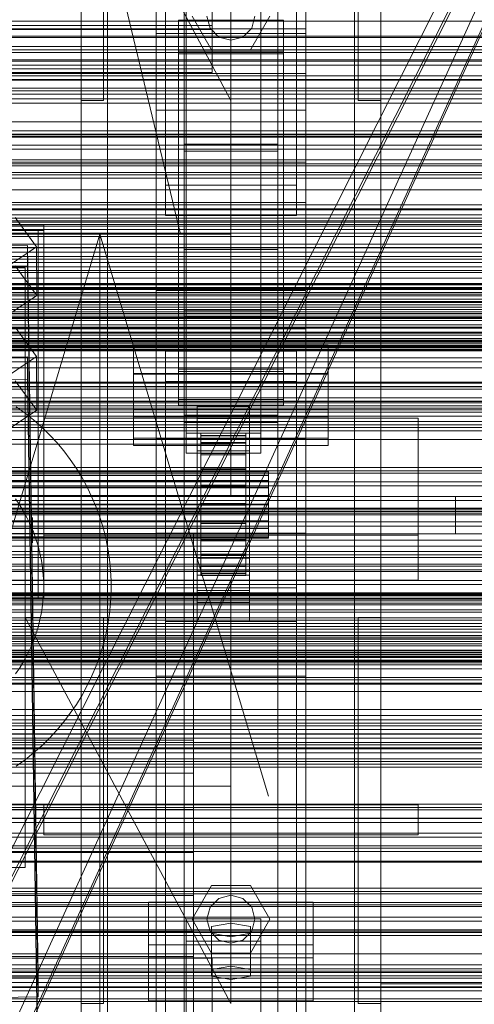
# Model space of a CAD drawing. Header units: millimetres. Extents: x -3490 to 61924, y -72580 to 6847.
# Tile 166 of 256: x 374 to 495, y -34886 to -34623. Entities that reach past the tile are written whole.
import ezdxf

# ---------------------------------------------------------------- set-up
doc = ezdxf.new("R2010")
doc.units = ezdxf.units.MM
for name, color, linetype, lineweight in [('COTAS_O', 1, 'Continuous', 0), ('COTAS_P', 1, 'Continuous', 0), ('frontal_briquetadora', 7, 'Continuous', 0), ('frontal_C01', 7, 'Continuous', 0), ('frontal_C02', 7, 'Continuous', 0), ('frontal_C03', 7, 'Continuous', 0), ('frontal_C05', 7, 'Continuous', 0), ('frontal_mezcladora', 7, 'Continuous', 0), ('frontal_secador', 7, 'Continuous', 0), ('frontal_tolva-C01', 7, 'Continuous', 0)]:
    doc.layers.add(name, color=color, linetype=linetype, lineweight=lineweight)
doc.dimstyles.new('R19_100', dxfattribs={"dimtxt": 250, "dimasz": 150, "dimexe": 150, "dimexo": 80, "dimgap": 100, "dimtad": 1, "dimtih": 1, "dimtoh": 1, "dimdsep": 46, "dimcen": 0.09, "dimadec": 0, "dimazin": 0, "dimtfac": 1, "dimtdec": 4, "dimtofl": 0, "dimtmove": 0, "dimatfit": 3, "dimfxl": 1, "dimtolj": 1, "dimtzin": 0, "dimarcsym": 0})

# ---------------------------------------------------------------- blocks, each defined once
blk = doc.blocks.new('DIM_R29_52')
at = {"layer": 'COTAS_P'}
for p, q in [((-1750, -34600), (-1600, -34555)), ((2600, -34600), (2450, -34555)), ((-1750, -35500), (-1750, -34600)), ((-1750, -34600), (2600, -34600)), ((-1750, -34600), (-1600, -34645)), ((2600, -34600), (2450, -34645)), ((2600, -35500), (2600, -34600))]:
    blk.add_line(p, q, dxfattribs=at)
blk.add_text('4350 P', height=250, dxfattribs=at).set_placement((425, -34500))
blk = doc.blocks.new('DIM_R29_58')
at = {"layer": 'COTAS_P'}
for p, q in [((-150, -32300), (550, -32300)), ((550, -32300), (505, -32450)), ((550, -34900), (550, -32300)), ((550, -32300), (595, -32450)), ((550, -34900), (505, -34750)), ((550, -34900), (595, -34750)), ((-150, -34900), (550, -34900))]:
    blk.add_line(p, q, dxfattribs=at)
blk.add_text('2600 P', height=250, rotation=90, dxfattribs=at).set_placement((450, -33600))
blk = doc.blocks.new('DIM_R29_61')
at = {"layer": 'COTAS_O'}
for p, q in [((-650, -34200), (-500, -34155)), ((650, -34200), (500, -34155)), ((-650, -34900), (-650, -34200)), ((-650, -34200), (650, -34200)), ((-650, -34200), (-500, -34245)), ((650, -34200), (500, -34245)), ((650, -34900), (650, -34200))]:
    blk.add_line(p, q, dxfattribs=at)
blk.add_text('1300 O', height=250, dxfattribs=at).set_placement((0, -34100))
blk = doc.blocks.new('DIM_R29_66')
at = {"layer": 'COTAS_P'}
for p, q in [((-305, -34680), (395, -34680)), ((395, -34680), (350, -34830)), ((395, -36000), (395, -34680)), ((395, -34680), (440, -34830)), ((395, -36000), (350, -35850)), ((395, -36000), (440, -35850)), ((-305, -36000), (395, -36000))]:
    blk.add_line(p, q, dxfattribs=at)
blk.add_text('1320 P', height=250, rotation=90, dxfattribs=at).set_placement((295, -35340))

msp = doc.modelspace()

# ---------------------------------------------------------------- linework, layer by layer
at = {"layer": 'frontal_briquetadora'}
for p, q in [((210, -33820), (416.55, -34680)), ((430, -34680), (430, -33820)), ((430, -34680), (430, -34260)), ((430, -34680), (430, -34305)), ((430, -34471), (430, -34680)), ((430, -34496), (430, -34680)), ((210, -34680), (416.55, -34680)), ((210, -34680), (430, -34680)), ((320, -34680), (430, -34680)), ((416.55, -34680), (430, -34680)), ((430, -34736), (430, -34680)), ((210, -34736), (430, -34736)), ((320, -34736), (430, -34736)), ((430, -34750), (430, -34736)), ((430, -34750), (490, -34750)), ((490, -34760), (490, -34750)), ((-490, -34760), (490, -34760)), ((320, -34760), (490, -34760)), ((410, -34760), (420, -34760)), ((410, -34940), (410, -34760)), ((420, -34940), (420, -34760))]:
    msp.add_line(p, q, dxfattribs=at)
at = {"layer": 'frontal_C01'}
for p, q in [((417.5, -34657.873), (417.5, -34055.074)), ((442.5, -34055.074), (442.5, -34657.873)), ((417.5, -34684.054), (417.5, -34081.254)), ((442.5, -34684.054), (442.5, -34081.254)), ((410, -34646.889), (410, -34323.351)), ((450, -34323.351), (450, -34646.889)), ((410, -34695.038), (410, -34371.499)), ((450, -34695.038), (450, -34371.499)), ((410, -34695.982), (410, -34372.443)), ((450, -34372.443), (450, -34695.982)), ((412.5, -34666.919), (412.5, -34387.659)), ((447.5, -34387.659), (447.5, -34666.919)), ((412.5, -34675.008), (412.5, -34395.747)), ((447.5, -34675.008), (447.5, -34395.747)), ((410, -34734.501), (410, -34410.962)), ((450, -34734.501), (450, -34410.962)), ((430, -34644.343), (375, -34541.343)), ((390, -34644.343), (390, -34541.343)), ((396, -34644.343), (396, -34541.343)), ((430, -34541.343), (430, -34644.343)), ((464, -34644.343), (464, -34541.343)), ((470, -34644.343), (470, -34541.343)), ((418, -34733.054), (418, -34587.753)), ((438, -34587.753), (438, -34733.054)), ((418, -34593.145), (418, -34738.446)), ((438, -34738.446), (438, -34593.145)), ((390, -35975), (390, -34599.343)), ((397, -35975), (397, -34599.343)), ((463, -35975), (463, -34599.343)), ((470, -35975), (470, -34599.343)), ((425, -34610.606), (425, -34624.302)), ((416, -34631.128), (416, -34623.04)), ((416, -34623.04), (444, -34623.04)), ((416, -34716.011), (416, -34623.04)), ((424.8, -34630.85), (419.6, -34621.843)), ((424.457, -34625.043), (423.6, -34621.843)), ((425, -34635.858), (425, -34622.162)), ((440.4, -34621.843), (435.2, -34630.85)), ((436.4, -34621.843), (435.543, -34625.043)), ((444, -34623.04), (444, -34631.128)), ((444, -34623.04), (444, -34716.011)), ((425, -34624.302), (-425, -34624.302)), ((426.8, -34627.386), (424.457, -34625.043)), ((425, -34635.858), (425, -34624.302)), ((435.543, -34625.043), (433.2, -34627.386)), ((430, -34628.243), (426.8, -34627.386)), ((433.2, -34627.386), (430, -34628.243)), ((444, -34631.128), (416, -34631.128)), ((416, -34631.128), (416, -34724.099)), ((435.2, -34630.85), (424.8, -34630.85)), ((444, -34724.099), (444, -34631.128)), ((-425, -34635.858), (425, -34635.858)), ((396, -34644.343), (390, -34644.343)), ((470, -34644.343), (464, -34644.343)), ((450, -34646.889), (410, -34646.889)), ((410, -34646.889), (410, -34695.038)), ((410, -34970.428), (410, -34646.889)), ((450, -34695.038), (450, -34646.889)), ((450, -34646.889), (450, -34970.428)), ((442.5, -34655.973), (417.5, -34655.973)), ((417.5, -34655.973), (417.5, -34685.954)), ((417.5, -34700.251), (417.5, -34655.973)), ((417.5, -34684.054), (417.5, -34657.873)), ((417.5, -34657.873), (442.5, -34657.873)), ((442.5, -34685.954), (442.5, -34655.973)), ((442.5, -34655.973), (442.5, -34700.251)), ((442.5, -34657.873), (442.5, -34684.054)), ((-450, -34660.756), (450, -34660.756)), ((450, -34660.756), (450, -34671.541)), ((450, -34660.756), (450, -34694.46)), ((447.5, -34666.919), (412.5, -34666.919)), ((412.5, -34666.919), (412.5, -34675.008)), ((447.5, -34675.008), (447.5, -34666.919)), ((450, -34671.541), (-450, -34671.541)), ((450, -34705.245), (450, -34671.541)), ((372.35, -34675.518), (378.086, -34683.404)), ((412.5, -34675.008), (447.5, -34675.008)), ((357.646, -34683.283), (375.644, -34683.038)), ((378.086, -34683.404), (366.618, -34691.141)), ((375.644, -34683.038), (375.644, -34688.43)), ((375.644, -34683.038), (378.512, -34878.148)), ((378.143, -34696.346), (378.086, -34683.404)), ((442.5, -34684.054), (417.5, -34684.054)), ((417.5, -34685.954), (442.5, -34685.954)), ((417.5, -34730.232), (417.5, -34685.954)), ((442.5, -34730.232), (442.5, -34685.954)), ((375.644, -34688.43), (357.646, -34688.676)), ((378.143, -34696.346), (372.408, -34688.459)), ((378.512, -34883.541), (375.644, -34688.43)), ((450, -34694.46), (-450, -34694.46)), ((450, -34705.245), (450, -34694.46)), ((366.675, -34704.082), (378.143, -34696.346)), ((410, -34695.038), (450, -34695.038)), ((410, -35018.576), (410, -34695.038)), ((450, -34695.982), (410, -34695.982)), ((410, -34695.982), (410, -34734.501)), ((410, -35019.521), (410, -34695.982)), ((450, -35018.576), (450, -34695.038)), ((450, -34734.501), (450, -34695.982)), ((450, -34695.982), (450, -35019.521)), ((417.5, -34730.232), (417.5, -34700.251)), ((417.5, -34700.251), (442.5, -34700.251)), ((442.5, -34702.151), (417.5, -34702.151)), ((417.5, -34702.151), (417.5, -34728.332)), ((417.5, -35304.951), (417.5, -34702.151)), ((442.5, -34700.251), (442.5, -34730.232)), ((442.5, -34728.332), (442.5, -34702.151)), ((442.5, -34702.151), (442.5, -35304.951)), ((-450, -34705.245), (450, -34705.245)), ((404, -34726.757), (404, -34709.501)), ((404, -34709.501), (456, -34709.501)), ((404, -34717.205), (404, -34709.501)), ((456, -34709.501), (456, -34726.757)), ((456, -34709.501), (456, -34717.205)), ((412.5, -34719.286), (412.5, -34711.197)), ((412.5, -34711.197), (447.5, -34711.197)), ((412.5, -34990.458), (412.5, -34711.197)), ((447.5, -34711.197), (447.5, -34719.286)), ((447.5, -34711.197), (447.5, -34990.458)), ((456, -34717.205), (404, -34717.205)), ((404, -34717.205), (404, -34734.46)), ((444, -34716.011), (416, -34716.011)), ((416, -34716.011), (416, -34724.099)), ((444, -34724.099), (444, -34716.011)), ((456, -34734.46), (456, -34717.205)), ((447.5, -34719.286), (412.5, -34719.286)), ((412.5, -34998.546), (412.5, -34719.286)), ((447.5, -34998.546), (447.5, -34719.286)), ((416, -34724.099), (444, -34724.099)), ((421, -34729.202), (421, -34725.966)), ((421, -34725.966), (435, -34725.966)), ((421, -34766.411), (421, -34725.966)), ((435, -34725.966), (435, -34729.202)), ((435, -34725.966), (435, -34766.411)), ((456, -34726.757), (404, -34726.757)), ((404, -34726.757), (404, -34734.46)), ((417.5, -34728.332), (442.5, -34728.332)), ((417.5, -35331.131), (417.5, -34728.332)), ((442.5, -35331.131), (442.5, -34728.332)), ((456, -34734.46), (456, -34726.757)), ((442.5, -34730.232), (417.5, -34730.232)), ((435, -34729.202), (421, -34729.202)), ((421, -34729.202), (421, -34769.646)), ((435, -34769.646), (435, -34729.202)), ((438, -34733.054), (418, -34733.054)), ((418, -34733.054), (418, -34738.446)), ((422, -34743.121), (422, -34733.121)), ((422, -34733.121), (422, -34733.714)), ((422, -34733.121), (434, -34733.121)), ((422, -34733.824), (422, -34733.121)), ((422, -34743.401), (422, -34733.714)), ((422, -34733.714), (422, -34735.56)), ((422, -34733.714), (434, -34733.714)), ((422, -34743.453), (422, -34733.824)), ((422, -34733.824), (434, -34733.824)), ((422, -34735.773), (422, -34733.824)), ((434, -34733.714), (434, -34733.121)), ((434, -34733.121), (434, -34743.121)), ((434, -34733.121), (434, -34733.824)), ((434, -34735.56), (434, -34733.714)), ((434, -34733.714), (434, -34743.401)), ((434, -34733.824), (434, -34743.453)), ((434, -34733.824), (434, -34735.773)), ((438, -34738.446), (438, -34733.054)), ((404, -34734.46), (456, -34734.46)), ((410, -34734.501), (450, -34734.501)), ((410, -35058.04), (410, -34734.501)), ((421, -34737.829), (421, -34734.594)), ((421, -34734.594), (435, -34734.594)), ((421, -34775.039), (421, -34734.594)), ((422, -34744.276), (422, -34735.56)), ((422, -34735.56), (422, -34738.536)), ((422, -34735.56), (434, -34735.56)), ((422, -34744.377), (422, -34735.773)), ((422, -34735.773), (434, -34735.773)), ((422, -34738.836), (422, -34735.773)), ((434, -34738.536), (434, -34735.56)), ((434, -34735.56), (434, -34744.276)), ((434, -34735.773), (434, -34744.377)), ((434, -34735.773), (434, -34738.836)), ((435, -34734.594), (435, -34737.829)), ((435, -34734.594), (435, -34775.039)), ((450, -35058.04), (450, -34734.501)), ((418, -34738.446), (438, -34738.446)), ((435, -34737.829), (421, -34737.829)), ((421, -34737.829), (421, -34778.274)), ((422, -34745.685), (422, -34738.536)), ((422, -34738.536), (422, -34742.437)), ((422, -34738.536), (434, -34738.536)), ((422, -34745.828), (422, -34738.836)), ((422, -34738.836), (434, -34738.836)), ((422, -34742.805), (422, -34738.836)), ((434, -34742.437), (434, -34738.536)), ((434, -34738.536), (434, -34745.685)), ((434, -34738.836), (434, -34745.828)), ((434, -34738.836), (434, -34742.805)), ((435, -34778.274), (435, -34737.829)), ((-440, -34743.121), (440, -34743.121)), ((-440, -34743.401), (440, -34743.401)), ((-440, -34743.453), (440, -34743.453)), ((-440, -34744.276), (440, -34744.276)), ((-440, -34744.377), (440, -34744.377)), ((422, -34747.533), (422, -34742.437)), ((422, -34742.437), (422, -34746.997)), ((422, -34742.437), (434, -34742.437)), ((422, -34747.708), (422, -34742.805)), ((422, -34742.805), (434, -34742.805)), ((422, -34747.408), (422, -34742.805)), ((422, -34743.401), (422, -34743.121)), ((434, -34743.121), (422, -34743.121)), ((422, -34743.121), (422, -34743.453)), ((422, -34744.276), (422, -34743.401)), ((434, -34743.401), (422, -34743.401)), ((434, -34743.453), (422, -34743.453)), ((422, -34743.453), (422, -34744.377)), ((422, -34745.685), (422, -34744.276)), ((434, -34744.276), (422, -34744.276)), ((434, -34744.377), (422, -34744.377)), ((422, -34744.377), (422, -34745.828)), ((434, -34746.997), (434, -34742.437)), ((434, -34742.437), (434, -34747.533)), ((434, -34742.805), (434, -34747.708)), ((434, -34742.805), (434, -34747.408)), ((434, -34743.121), (434, -34743.401)), ((434, -34743.453), (434, -34743.121)), ((434, -34743.401), (434, -34744.276)), ((434, -34744.377), (434, -34743.453)), ((434, -34744.276), (434, -34745.685)), ((434, -34745.828), (434, -34744.377)), ((440, -34743.401), (440, -34743.121)), ((440, -34743.121), (440, -34743.453)), ((440, -34744.276), (440, -34743.401)), ((440, -34743.453), (440, -34744.377)), ((440, -34745.685), (440, -34744.276)), ((440, -34744.377), (440, -34745.828)), ((-440, -34745.685), (440, -34745.685)), ((-440, -34745.828), (440, -34745.828)), ((422, -34747.533), (422, -34745.685)), ((434, -34745.685), (422, -34745.685)), ((434, -34745.828), (422, -34745.828)), ((422, -34745.828), (422, -34747.708)), ((422, -34746.997), (422, -34749.694)), ((434, -34746.997), (422, -34746.997)), ((422, -34746.997), (422, -34751.907)), ((422, -34749.888), (422, -34747.408)), ((422, -34747.408), (434, -34747.408)), ((422, -34752.333), (422, -34747.408)), ((434, -34745.685), (434, -34747.533)), ((434, -34747.708), (434, -34745.828)), ((434, -34749.694), (434, -34746.997)), ((434, -34751.907), (434, -34746.997)), ((434, -34747.408), (434, -34749.888)), ((434, -34747.408), (434, -34752.333)), ((440, -34747.533), (440, -34745.685)), ((440, -34745.828), (440, -34747.708)), ((-440, -34747.533), (440, -34747.533)), ((-440, -34747.708), (440, -34747.708)), ((440, -34749.694), (-440, -34749.694)), ((-440, -34749.888), (440, -34749.888)), ((422, -34749.694), (422, -34747.533)), ((434, -34747.533), (422, -34747.533)), ((434, -34747.708), (422, -34747.708)), ((422, -34747.708), (422, -34749.888)), ((422, -34749.694), (434, -34749.694)), ((422, -34752.019), (422, -34749.694)), ((434, -34749.888), (422, -34749.888)), ((422, -34749.888), (422, -34752.221)), ((434, -34747.533), (434, -34749.694)), ((434, -34749.888), (434, -34747.708)), ((434, -34749.694), (434, -34752.019)), ((434, -34752.221), (434, -34749.888)), ((440, -34749.694), (440, -34747.533)), ((440, -34747.708), (440, -34749.888)), ((440, -34752.019), (440, -34749.694)), ((440, -34749.888), (440, -34752.221)), ((-440, -34752.019), (440, -34752.019)), ((-440, -34752.221), (440, -34752.221)), ((422, -34752.019), (422, -34751.907)), ((422, -34751.907), (422, -34756.832)), ((422, -34751.907), (434, -34751.907)), ((422, -34754.352), (422, -34752.019)), ((434, -34752.019), (422, -34752.019)), ((422, -34752.221), (422, -34752.333)), ((434, -34752.221), (422, -34752.221)), ((422, -34752.221), (422, -34754.547)), ((422, -34752.333), (434, -34752.333)), ((422, -34757.243), (422, -34752.333)), ((434, -34756.832), (434, -34751.907)), ((434, -34751.907), (434, -34752.019)), ((434, -34752.019), (434, -34754.352)), ((434, -34752.333), (434, -34752.221)), ((434, -34754.547), (434, -34752.221)), ((434, -34752.333), (434, -34757.243)), ((440, -34754.352), (440, -34752.019)), ((440, -34752.221), (440, -34754.547)), ((-440, -34754.352), (440, -34754.352)), ((-440, -34754.547), (440, -34754.547)), ((422, -34756.533), (422, -34754.352)), ((422, -34754.352), (422, -34756.832)), ((434, -34754.352), (422, -34754.352)), ((422, -34754.547), (422, -34757.243)), ((434, -34754.547), (422, -34754.547)), ((422, -34754.547), (422, -34756.707)), ((434, -34756.832), (434, -34754.352)), ((434, -34754.352), (434, -34756.533)), ((434, -34757.243), (434, -34754.547)), ((434, -34756.707), (434, -34754.547)), ((440, -34756.533), (440, -34754.352)), ((440, -34754.547), (440, -34756.707)), ((-440, -34756.533), (440, -34756.533)), ((-440, -34756.707), (440, -34756.707)), ((422, -34758.412), (422, -34756.533)), ((422, -34756.533), (422, -34761.435)), ((434, -34756.533), (422, -34756.533)), ((422, -34756.707), (422, -34761.804)), ((434, -34756.707), (422, -34756.707)), ((422, -34756.707), (422, -34758.555)), ((422, -34756.832), (422, -34761.435)), ((422, -34756.832), (434, -34756.832)), ((422, -34757.243), (434, -34757.243)), ((422, -34761.804), (422, -34757.243)), ((434, -34761.435), (434, -34756.533)), ((434, -34756.533), (434, -34758.412)), ((434, -34761.804), (434, -34756.707)), ((434, -34758.555), (434, -34756.707)), ((434, -34761.435), (434, -34756.832)), ((434, -34757.243), (434, -34761.804)), ((440, -34758.412), (440, -34756.533)), ((440, -34756.707), (440, -34758.555)), ((-440, -34758.412), (440, -34758.412)), ((-440, -34758.555), (440, -34758.555)), ((-440, -34759.864), (440, -34759.864)), ((-440, -34759.964), (440, -34759.964)), ((422, -34759.864), (422, -34758.412)), ((422, -34758.412), (422, -34765.404)), ((434, -34758.412), (422, -34758.412)), ((422, -34758.555), (422, -34765.705)), ((434, -34758.555), (422, -34758.555)), ((422, -34758.555), (422, -34759.964)), ((422, -34760.787), (422, -34759.864)), ((422, -34759.864), (422, -34768.467)), ((434, -34759.864), (422, -34759.864)), ((422, -34759.964), (422, -34768.68)), ((434, -34759.964), (422, -34759.964)), ((422, -34759.964), (422, -34760.839)), ((434, -34765.404), (434, -34758.412)), ((434, -34758.412), (434, -34759.864)), ((434, -34765.705), (434, -34758.555)), ((434, -34759.964), (434, -34758.555)), ((434, -34768.467), (434, -34759.864)), ((434, -34759.864), (434, -34760.787)), ((434, -34768.68), (434, -34759.964)), ((434, -34760.839), (434, -34759.964)), ((440, -34759.864), (440, -34758.412)), ((440, -34758.555), (440, -34759.964)), ((440, -34760.787), (440, -34759.864)), ((440, -34759.964), (440, -34760.839)), ((-440, -34760.787), (440, -34760.787)), ((-440, -34760.839), (440, -34760.839)), ((-440, -34761.12), (440, -34761.12)), ((422, -34761.12), (422, -34760.787)), ((422, -34760.787), (422, -34770.417)), ((434, -34760.787), (422, -34760.787)), ((422, -34760.839), (422, -34770.527)), ((434, -34760.839), (422, -34760.839)), ((422, -34760.839), (422, -34761.12)), ((422, -34761.12), (422, -34771.119)), ((434, -34761.12), (422, -34761.12)), ((422, -34761.435), (422, -34765.404)), ((422, -34761.435), (434, -34761.435)), ((422, -34761.804), (434, -34761.804)), ((422, -34765.705), (422, -34761.804)), ((434, -34770.417), (434, -34760.787)), ((434, -34760.787), (434, -34761.12)), ((434, -34770.527), (434, -34760.839)), ((434, -34761.12), (434, -34760.839)), ((434, -34771.119), (434, -34761.12)), ((434, -34765.404), (434, -34761.435)), ((434, -34761.804), (434, -34765.705)), ((440, -34761.12), (440, -34760.787)), ((440, -34760.839), (440, -34761.12)), ((421, -34775.655), (421, -34763.252)), ((421, -34763.252), (435, -34763.252)), ((421, -34770.956), (421, -34763.252)), ((422, -34765.404), (422, -34768.467)), ((422, -34765.404), (434, -34765.404)), ((422, -34765.705), (434, -34765.705)), ((422, -34768.68), (422, -34765.705)), ((434, -34768.467), (434, -34765.404)), ((434, -34765.705), (434, -34768.68)), ((435, -34763.252), (435, -34775.655)), ((435, -34763.252), (435, -34770.956)), ((435, -34766.411), (421, -34766.411)), ((421, -34766.411), (421, -34769.646)), ((435, -34769.646), (435, -34766.411)), ((421, -34769.646), (435, -34769.646)), ((435, -34770.956), (421, -34770.956)), ((421, -34770.956), (421, -34783.358)), ((422, -34768.467), (422, -34770.417)), ((422, -34768.467), (434, -34768.467)), ((422, -34768.68), (434, -34768.68)), ((422, -34770.527), (422, -34768.68)), ((422, -34770.417), (422, -34771.119)), ((422, -34770.417), (434, -34770.417)), ((422, -34770.527), (434, -34770.527)), ((422, -34771.119), (422, -34770.527)), ((434, -34770.417), (434, -34768.467)), ((434, -34768.68), (434, -34770.527)), ((434, -34771.119), (434, -34770.417)), ((434, -34770.527), (434, -34771.119)), ((435, -34783.358), (435, -34770.956)), ((422, -34771.119), (434, -34771.119)), ((435, -34775.039), (421, -34775.039)), ((421, -34775.039), (421, -34778.274)), ((435, -34775.655), (421, -34775.655)), ((421, -34775.655), (421, -34783.358)), ((435, -34778.274), (435, -34775.039)), ((435, -34783.358), (435, -34775.655)), ((421, -34778.274), (435, -34778.274)), ((421, -34783.358), (435, -34783.358)), ((-425, -34873.219), (425, -34873.219)), ((425, -34873.219), (425, -34886.916)), ((425, -34873.219), (425, -34884.775)), ((378.512, -34878.148), (360.514, -34878.394)), ((378.512, -34883.541), (378.512, -34878.148)), ((360.514, -34883.786), (378.512, -34883.541)), ((425, -34884.775), (-425, -34884.775)), ((425, -34898.471), (425, -34884.775))]:
    msp.add_line(p, q, dxfattribs=at)
at = {"layer": 'frontal_C02'}
for p, q in [((390, -35975), (390, -33530.372)), ((397, -35975), (397, -33530.372)), ((463, -35975), (463, -33530.372)), ((470, -35975), (470, -33530.372)), ((390, -35975), (390, -34035.57)), ((397, -35975), (397, -34035.57)), ((463, -35975), (463, -34035.57)), ((470, -35975), (470, -34035.57)), ((410, -34626.431), (410, -34268.769)), ((450, -34626.431), (450, -34268.769)), ((410, -34759.774), (410, -34402.112)), ((450, -34402.112), (450, -34759.774)), ((417.5, -34946.786), (417.5, -34407.76)), ((442.5, -34407.76), (442.5, -34946.786)), ((417.5, -34973.672), (417.5, -34434.646)), ((442.5, -34973.672), (442.5, -34434.646)), ((410, -34797.956), (410, -34440.294)), ((450, -34797.956), (450, -34440.294)), ((410, -34578.704), (410, -34626.431)), ((410, -34936.365), (410, -34578.704)), ((450, -34626.431), (450, -34578.704)), ((450, -34578.704), (450, -34936.365)), ((450, -34591.833), (450, -34625.243)), ((450, -34637.165), (450, -34603.756)), ((425, -34610.274), (425, -34625.415)), ((416, -34631.86), (416, -34622.919)), ((416, -34622.919), (444, -34622.919)), ((416, -34716.673), (416, -34622.919)), ((425, -34636.869), (425, -34621.728)), ((444, -34622.919), (444, -34631.86)), ((444, -34622.919), (444, -34716.673)), ((450, -34625.243), (-450, -34625.243)), ((425, -34625.415), (-425, -34625.415)), ((410, -34626.431), (450, -34626.431)), ((410, -34984.093), (410, -34626.431)), ((425, -34636.869), (425, -34625.415)), ((450, -34637.165), (450, -34625.243)), ((450, -34984.093), (450, -34626.431)), ((444, -34631.86), (416, -34631.86)), ((416, -34631.86), (416, -34725.615)), ((444, -34725.615), (444, -34631.86)), ((-425, -34636.869), (425, -34636.869)), ((-450, -34637.165), (450, -34637.165)), ((372.35, -34704.831), (378.086, -34712.648)), ((404, -34728.772), (404, -34709.697)), ((404, -34709.697), (456, -34709.697)), ((404, -34717.334), (404, -34709.697)), ((456, -34709.697), (456, -34728.772)), ((456, -34709.697), (456, -34717.334)), ((357.646, -34712.96), (375.644, -34712.717)), ((378.086, -34712.648), (366.618, -34720.317)), ((375.644, -34712.717), (375.644, -34718.678)), ((375.644, -34712.717), (378.512, -34906.121)), ((378.143, -34726.955), (378.086, -34712.648)), ((456, -34717.334), (404, -34717.334)), ((404, -34717.334), (404, -34736.409)), ((444, -34716.673), (416, -34716.673)), ((416, -34716.673), (416, -34725.615)), ((444, -34725.615), (444, -34716.673)), ((456, -34736.409), (456, -34717.334)), ((375.644, -34718.678), (357.646, -34718.921)), ((378.143, -34726.955), (372.408, -34719.137)), ((378.512, -34912.083), (375.644, -34718.678)), ((416, -34725.615), (444, -34725.615)), ((366.675, -34734.624), (378.143, -34726.955)), ((456, -34728.772), (404, -34728.772)), ((404, -34728.772), (404, -34736.409)), ((456, -34736.409), (456, -34728.772)), ((380, -34760.309), (380, -34729.085)), ((380, -34729.085), (480, -34729.085)), ((380, -34772.309), (380, -34729.085)), ((480, -34729.085), (480, -34760.309)), ((480, -34729.085), (480, -34772.309)), ((404, -34736.409), (456, -34736.409)), ((480, -34760.309), (380, -34760.309)), ((380, -34760.309), (380, -34772.309)), ((450, -34759.774), (410, -34759.774)), ((410, -34759.774), (410, -34797.956)), ((410, -35117.436), (410, -34759.774)), ((450, -34797.956), (450, -34759.774)), ((450, -34759.774), (450, -35117.436)), ((480, -34772.309), (480, -34760.309)), ((430, -34772.309), (-430, -34772.309)), ((380, -34772.309), (480, -34772.309)), ((430, -34772.309), (430, -34777.309)), ((412.5, -34783.336), (412.5, -34774.394)), ((412.5, -34774.394), (447.5, -34774.394)), ((412.5, -34955.758), (412.5, -34774.394)), ((447.5, -34774.394), (447.5, -34783.336)), ((447.5, -34774.394), (447.5, -34955.758)), ((430, -34777.309), (-430, -34777.309)), ((430, -34777.309), (430, -34827.309)), ((430, -34885.309), (375, -34782.309)), ((375, -34782.309), (430, -34782.309)), ((390, -34885.309), (390, -34782.309)), ((390, -34782.309), (396, -34782.309)), ((396, -34885.309), (396, -34782.309)), ((447.5, -34783.336), (412.5, -34783.336)), ((412.5, -34964.7), (412.5, -34783.336)), ((430, -34782.309), (430, -34885.309)), ((447.5, -34964.7), (447.5, -34783.336)), ((464, -34885.309), (464, -34782.309)), ((464, -34782.309), (470, -34782.309)), ((470, -34885.309), (470, -34782.309)), ((410, -34797.956), (450, -34797.956)), ((410, -35155.618), (410, -34797.956)), ((450, -35155.618), (450, -34797.956)), ((430, -34827.309), (-430, -34827.309)), ((430, -34827.309), (430, -34832.309)), ((430, -34832.309), (-430, -34832.309)), ((380, -34832.309), (480, -34832.309)), ((380, -34840.309), (380, -34832.309)), ((480, -34840.309), (480, -34832.309)), ((380, -34840.309), (480, -34840.309)), ((390, -34840.309), (397, -34840.309)), ((390, -35975), (390, -34840.309)), ((397, -35975), (397, -34840.309)), ((397, -34840.309), (463, -34840.309)), ((463, -34840.309), (470, -34840.309)), ((463, -35975), (463, -34840.309)), ((470, -35975), (470, -34840.309)), ((419.6, -34862.809), (424.8, -34853.803)), ((424.8, -34853.803), (435.2, -34853.803)), ((435.2, -34853.803), (440.4, -34862.809)), ((424.457, -34859.609), (426.8, -34857.267)), ((426.8, -34857.267), (430, -34856.409)), ((430, -34856.409), (433.2, -34857.267)), ((433.2, -34857.267), (435.543, -34859.609)), ((408, -34873.121), (408, -34858.219)), ((408, -34858.219), (452, -34858.219)), ((408, -34869.673), (408, -34858.219)), ((423.6, -34862.809), (424.457, -34859.609)), ((435.543, -34859.609), (436.4, -34862.809)), ((452, -34858.219), (452, -34873.121)), ((452, -34858.219), (452, -34869.673)), ((418, -34868.65), (418, -34862.689)), ((418, -34862.689), (438, -34862.689)), ((418, -35009.912), (418, -34862.689)), ((424.8, -34871.816), (419.6, -34862.809)), ((424.457, -34866.009), (423.6, -34862.809)), ((440.4, -34862.809), (435.2, -34871.816)), ((436.4, -34862.809), (435.543, -34866.009)), ((438, -34862.689), (438, -34868.65)), ((438, -34862.689), (438, -35009.912)), ((430, -34863.882), (424.804, -34864.776)), ((424.804, -34864.776), (424.804, -34866.564)), ((424.804, -34876.23), (424.804, -34864.776)), ((435.196, -34864.776), (430, -34863.882)), ((430, -34875.336), (430, -34863.882)), ((435.196, -34866.564), (435.196, -34864.776)), ((435.196, -34876.23), (435.196, -34864.776)), ((426.8, -34868.352), (424.457, -34866.009)), ((424.804, -34866.564), (430, -34867.458)), ((424.804, -34878.019), (424.804, -34866.564)), ((430, -34867.458), (435.196, -34866.564)), ((430, -34867.458), (430, -34878.913)), ((435.543, -34866.009), (433.2, -34868.352)), ((435.196, -34878.019), (435.196, -34866.564)), ((452, -34869.673), (408, -34869.673)), ((408, -34869.673), (408, -34884.576)), ((438, -34868.65), (418, -34868.65)), ((418, -34868.65), (418, -35015.873)), ((430, -34869.209), (426.8, -34868.352)), ((433.2, -34868.352), (430, -34869.209)), ((438, -35015.873), (438, -34868.65)), ((452, -34884.576), (452, -34869.673)), ((452, -34873.121), (408, -34873.121)), ((408, -34873.121), (408, -34884.576)), ((435.2, -34871.816), (424.8, -34871.816)), ((452, -34884.576), (452, -34873.121)), ((424.804, -34876.23), (430, -34875.336)), ((430, -34875.336), (435.196, -34876.23)), ((424.804, -34878.019), (424.804, -34876.23)), ((430, -34878.913), (424.804, -34878.019)), ((435.196, -34878.019), (430, -34878.913)), ((435.196, -34876.23), (435.196, -34878.019)), ((396, -34885.309), (390, -34885.309)), ((408, -34884.576), (452, -34884.576)), ((470, -34885.309), (464, -34885.309))]:
    msp.add_line(p, q, dxfattribs=at)
at = {"layer": 'frontal_C03'}
for p, q in [((1500, -34627.188), (-1500, -34627.188)), ((1500, -34627.473), (-1500, -34627.473)), ((1250, -34629.957), (-1250, -34629.957)), ((1250, -34630.838), (-1250, -34630.838)), ((1250, -34631.492), (-1250, -34631.492)), ((1250, -34633.799), (-1250, -34633.799)), ((-1250, -34634.856), (1250, -34634.856)), ((-1500, -34638.882), (1500, -34638.882)), ((1250, -34637.709), (-1250, -34637.709)), ((1250, -34638.766), (-1250, -34638.766)), ((1250, -34641.073), (-1250, -34641.073)), ((1250, -34641.727), (-1250, -34641.727)), ((1250, -34642.608), (-1250, -34642.608)), ((1250, -34652.415), (-1250, -34652.415)), ((1250, -34653.296), (-1250, -34653.296)), ((1250, -34653.949), (-1250, -34653.949)), ((1250, -34656.257), (-1250, -34656.257)), ((-1250, -34657.314), (1250, -34657.314)), ((1250, -34660.166), (-1250, -34660.166)), ((1250, -34661.224), (-1250, -34661.224)), ((1250, -34663.531), (-1250, -34663.531)), ((1250, -34664.184), (-1250, -34664.184)), ((1250, -34665.066), (-1250, -34665.066)), ((1250, -34674.872), (-1250, -34674.872)), ((1250, -34675.754), (-1250, -34675.754)), ((1250, -34676.407), (-1250, -34676.407)), ((-1250, -34676.77), (1250, -34676.77)), ((-1250, -34677.403), (1250, -34677.403)), ((-1250, -34677.867), (1250, -34677.867)), ((1250, -34678.714), (-1250, -34678.714)), ((-1250, -34679.722), (1250, -34679.722)), ((-1250, -34679.772), (1250, -34679.772)), ((-1250, -34680.619), (1250, -34680.619)), ((1250, -34682.624), (-1250, -34682.624)), ((-1250, -34683.571), (1250, -34683.571)), ((1250, -34683.681), (-1250, -34683.681)), ((-1250, -34684.838), (1250, -34684.838)), ((1250, -34685.989), (-1250, -34685.989)), ((1250, -34686.642), (-1250, -34686.642)), ((1250, -34687.523), (-1250, -34687.523)), ((-1250, -34688.686), (1250, -34688.686)), ((-1500, -34691.736), (1500, -34691.736)), ((-1250, -34690.238), (1250, -34690.238)), ((-1500, -34693.159), (1500, -34693.159)), ((-1500, -34693.384), (1500, -34693.384)), ((-1500, -34693.548), (1500, -34693.548)), ((-1500, -34694.206), (1500, -34694.206)), ((-1500, -34694.523), (1500, -34694.523)), ((-1250, -34694.718), (1250, -34694.718)), ((-1500, -34695.569), (1500, -34695.569)), ((-1500, -34696.018), (1500, -34696.018)), ((-1500, -34697.382), (1500, -34697.382)), ((1250, -34696.45), (-1250, -34696.45)), ((1250, -34697.33), (-1250, -34697.33)), ((-1500, -34697.932), (1500, -34697.932)), ((-1500, -34699.519), (1500, -34699.519)), ((1500, -34700.133), (-1500, -34700.133)), ((1250, -34698.211), (-1250, -34698.211)), ((1250, -34698.865), (-1250, -34698.865)), ((1500, -34700.719), (-1500, -34700.719)), ((-1500, -34701.836), (1500, -34701.836)), ((-1500, -34702.471), (1500, -34702.471)), ((1250, -34701.172), (-1250, -34701.172)), ((-1250, -34701.258), (1250, -34701.258)), ((-1250, -34702.229), (1250, -34702.229)), ((-1500, -34704.175), (1500, -34704.175)), ((-1500, -34704.789), (1500, -34704.789)), ((-1250, -34703.05), (1250, -34703.05)), ((1250, -34705.081), (-1250, -34705.081)), ((-1500, -34706.376), (1500, -34706.376)), ((-1500, -34706.926), (1500, -34706.926)), ((1250, -34706.139), (-1250, -34706.139)), ((-1250, -34707.858), (1250, -34707.858)), ((-1500, -34708.289), (1500, -34708.289)), ((-1500, -34708.738), (1500, -34708.738)), ((-1500, -34709.784), (1500, -34709.784)), ((-1500, -34710.102), (1500, -34710.102)), ((1250, -34708.446), (-1250, -34708.446)), ((1250, -34709.1), (-1250, -34709.1)), ((-1250, -34709.589), (1250, -34709.589)), ((1250, -34709.981), (-1250, -34709.981)), ((-1500, -34710.76), (1500, -34710.76)), ((-1500, -34710.924), (1500, -34710.924)), ((-1500, -34711.148), (1500, -34711.148)), ((-1250, -34714.07), (1250, -34714.07)), ((-1250, -34715.622), (1250, -34715.622)), ((-1250, -34719.469), (1250, -34719.469)), ((1250, -34719.787), (-1250, -34719.787)), ((1250, -34720.669), (-1250, -34720.669)), ((-1250, -34720.737), (1250, -34720.737)), ((1250, -34721.322), (-1250, -34721.322)), ((1250, -34723.63), (-1250, -34723.63)), ((-1250, -34723.689), (1250, -34723.689)), ((1500, -34725.842), (-1500, -34725.842)), ((-1250, -34724.585), (1250, -34724.585)), ((-1250, -34724.687), (1250, -34724.687)), ((-1250, -34726.441), (1250, -34726.441)), ((-1250, -34726.905), (1250, -34726.905)), ((-1250, -34727.538), (1250, -34727.538)), ((1250, -34728.596), (-1250, -34728.596)), ((1250, -34730.904), (-1250, -34730.904)), ((1250, -34731.557), (-1250, -34731.557)), ((1250, -34732.439), (-1250, -34732.439)), ((-1500, -34734.825), (1500, -34734.825)), ((1250, -34742.245), (-1250, -34742.245)), ((1250, -34743.126), (-1250, -34743.126)), ((1250, -34743.78), (-1250, -34743.78)), ((1250, -34746.087), (-1250, -34746.087)), ((-1250, -34747.145), (1250, -34747.145)), ((1250, -34749.997), (-1250, -34749.997)), ((1250, -34751.054), (-1250, -34751.054)), ((-1250, -34753.07), (1250, -34753.07)), ((1250, -34753.361), (-1250, -34753.361)), ((-1250, -34753.868), (1250, -34753.868)), ((1250, -34754.015), (-1250, -34754.015)), ((-1250, -34754.452), (1250, -34754.452)), ((1250, -34754.896), (-1250, -34754.896)), ((-1250, -34756.79), (1250, -34756.79)), ((-1250, -34757.92), (1250, -34757.92)), ((-1250, -34761.639), (1250, -34761.639)), ((-1250, -34763.236), (1250, -34763.236)), ((1250, -34764.703), (-1250, -34764.703)), ((1250, -34765.584), (-1250, -34765.584)), ((1250, -34766.237), (-1250, -34766.237)), ((-1250, -34768.083), (1250, -34768.083)), ((1250, -34768.545), (-1250, -34768.545)), ((-1250, -34769.602), (1250, -34769.602)), ((-1250, -34770.038), (1250, -34770.038)), ((1250, -34772.454), (-1250, -34772.454)), ((1250, -34773.512), (-1250, -34773.512)), ((-1268, -34776.056), (1268, -34776.056)), ((-1268, -34776.28), (1268, -34776.28)), ((-1250, -34775.683), (1250, -34775.683)), ((1250, -34775.819), (-1250, -34775.819)), ((-1268, -34776.445), (1268, -34776.445)), ((-1268, -34777.102), (1268, -34777.102)), ((-1268, -34777.42), (1268, -34777.42)), ((-1268, -34778.466), (1268, -34778.466)), ((-1268, -34778.915), (1268, -34778.915)), ((1250, -34776.473), (-1250, -34776.473)), ((1250, -34777.354), (-1250, -34777.354)), ((1250, -34777.864), (-1250, -34777.864)), ((-1268, -34780.278), (1268, -34780.278)), ((-1268, -34780.828), (1268, -34780.828)), ((-1268, -34782.416), (1268, -34782.416)), ((1268, -34783.029), (-1268, -34783.029)), ((-1250, -34783.921), (1250, -34783.921)), ((-1268, -34784.733), (1268, -34784.733)), ((-1268, -34785.368), (1268, -34785.368)), ((-1250, -34786.18), (1250, -34786.18)), ((-1268, -34787.072), (1268, -34787.072)), ((-1268, -34787.685), (1268, -34787.685)), ((-1268, -34789.273), (1268, -34789.273)), ((1250, -34787.16), (-1250, -34787.16)), ((1250, -34788.042), (-1250, -34788.042)), ((1250, -34788.695), (-1250, -34788.695)), ((-1268, -34789.823), (1268, -34789.823)), ((-1268, -34791.186), (1268, -34791.186)), ((-1268, -34791.635), (1268, -34791.635)), ((1250, -34791.003), (-1250, -34791.003)), ((-1250, -34792.06), (1250, -34792.06)), ((-1268, -34792.681), (1268, -34792.681)), ((-1268, -34792.999), (1268, -34792.999)), ((-1268, -34793.656), (1268, -34793.656)), ((-1268, -34793.821), (1268, -34793.821)), ((-1268, -34794.045), (1268, -34794.045)), ((-1250, -34792.237), (1250, -34792.237)), ((-1250, -34794.418), (1250, -34794.418)), ((1250, -34794.912), (-1250, -34794.912)), ((1250, -34795.969), (-1250, -34795.969)), ((1250, -34798.277), (-1250, -34798.277)), ((1250, -34798.93), (-1250, -34798.93)), ((1250, -34799.812), (-1250, -34799.812)), ((-1250, -34800.063), (1250, -34800.063)), ((-1250, -34802.018), (1250, -34802.018)), ((-1250, -34806.865), (1250, -34806.865)), ((-1250, -34808.462), (1250, -34808.462)), ((1250, -34809.618), (-1250, -34809.618)), ((1250, -34810.499), (-1250, -34810.499)), ((1250, -34811.153), (-1250, -34811.153)), ((-1250, -34812.182), (1250, -34812.182)), ((-1250, -34813.311), (1250, -34813.311)), ((1250, -34813.46), (-1250, -34813.46)), ((-1250, -34814.517), (1250, -34814.517)), ((-1250, -34815.649), (1250, -34815.649)), ((-1250, -34816.233), (1250, -34816.233)), ((-1250, -34817.031), (1250, -34817.031)), ((1250, -34817.37), (-1250, -34817.37)), ((1250, -34818.427), (-1250, -34818.427)), ((1250, -34820.734), (-1250, -34820.734)), ((1250, -34821.388), (-1250, -34821.388)), ((1250, -34822.269), (-1250, -34822.269)), ((1250, -34832.076), (-1250, -34832.076)), ((1250, -34832.957), (-1250, -34832.957)), ((1250, -34833.61), (-1250, -34833.61)), ((-1500, -34835.865), (1500, -34835.865)), ((1250, -34835.918), (-1250, -34835.918)), ((-1250, -34836.975), (1250, -34836.975)), ((1250, -34839.827), (-1250, -34839.827)), ((1250, -34840.885), (-1250, -34840.885)), ((1250, -34843.192), (-1250, -34843.192)), ((1250, -34843.845), (-1250, -34843.845)), ((1500, -34847.273), (-1500, -34847.273)), ((1250, -34844.727), (-1250, -34844.727)), ((1500, -34847.558), (-1500, -34847.558)), ((1250, -34854.533), (-1250, -34854.533)), ((1250, -34855.415), (-1250, -34855.415)), ((1250, -34856.068), (-1250, -34856.068)), ((-1500, -34858.967), (1500, -34858.967)), ((1250, -34858.375), (-1250, -34858.375)), ((-1250, -34859.433), (1250, -34859.433)), ((1250, -34862.285), (-1250, -34862.285)), ((1250, -34863.342), (-1250, -34863.342)), ((1250, -34865.65), (-1250, -34865.65)), ((1250, -34866.303), (-1250, -34866.303)), ((1250, -34867.184), (-1250, -34867.184)), ((1250, -34876.991), (-1250, -34876.991)), ((1250, -34877.872), (-1250, -34877.872)), ((1250, -34878.526), (-1250, -34878.526)), ((1250, -34880.833), (-1250, -34880.833)), ((-1250, -34881.89), (1250, -34881.89)), ((1250, -34884.742), (-1250, -34884.742))]:
    msp.add_line(p, q, dxfattribs=at)
at = {"layer": 'frontal_C05'}
for p, q in [((300, -34677.5), (380, -34677.5)), ((300, -34679), (380, -34679)), ((378.5, -34777), (378.5, -34679)), ((378.5, -34679), (380, -34679)), ((380, -34679), (380, -34677.5)), ((380, -34777), (380, -34679)), ((300, -34689), (375, -34689)), ((375, -34849), (375, -34689)), ((372.673, -34726.078), (375.021, -34727.766)), ((375.021, -34727.766), (377.282, -34729.569)), ((377.282, -34729.569), (379.45, -34731.483)), ((379.45, -34731.483), (381.52, -34733.502)), ((381.52, -34733.502), (383.487, -34735.622)), ((383.487, -34735.622), (385.346, -34737.838)), ((385.346, -34737.838), (387.092, -34740.143)), ((387.092, -34740.143), (388.722, -34742.532)), ((388.722, -34742.532), (390.229, -34745)), ((375, -34746.5), (375, -34746.516)), ((375, -34746.562), (375, -34746.516)), ((375, -34746.64), (375, -34746.562)), ((375, -34746.748), (375, -34746.64)), ((375, -34746.887), (375, -34746.748)), ((375, -34747.055), (375, -34746.887)), ((375, -34747.254), (375, -34747.055)), ((375, -34747.482), (375, -34747.254)), ((390.229, -34745), (391.613, -34747.54)), ((395, -34746.5), (395, -34746.516)), ((395, -34746.516), (395, -34746.562)), ((395, -34746.562), (395, -34746.64)), ((395, -34746.64), (395, -34746.748)), ((395, -34746.748), (395, -34746.887)), ((395, -34746.887), (395, -34747.055)), ((395, -34747.055), (395, -34747.254)), ((395, -34747.254), (395, -34747.482)), ((375, -34747.738), (375, -34747.482)), ((375, -34748.022), (375, -34747.738)), ((375, -34748.334), (375, -34748.022)), ((375, -34748.672), (375, -34748.334)), ((375, -34749.036), (375, -34748.672)), ((375, -34749.424), (375, -34749.036)), ((375, -34749.837), (375, -34749.424)), ((375, -34750.272), (375, -34749.837)), ((391.613, -34747.54), (392.867, -34750.145)), ((395, -34747.482), (395, -34747.738)), ((395, -34747.738), (395, -34748.022)), ((395, -34748.022), (395, -34748.334)), ((395, -34748.334), (395, -34748.672)), ((395, -34748.672), (395, -34749.036)), ((395, -34749.036), (395, -34749.424)), ((395, -34749.424), (395, -34749.837)), ((395, -34749.837), (395, -34750.272)), ((373.601, -34752.298), (372.478, -34750.65)), ((374.641, -34754), (373.601, -34752.298)), ((375, -34750.729), (375, -34750.272)), ((375, -34751.206), (375, -34750.729)), ((375, -34751.703), (375, -34751.206)), ((375, -34752.218), (375, -34751.703)), ((375, -34752.75), (375, -34752.218)), ((392.867, -34750.145), (393.991, -34752.81)), ((395, -34750.272), (395, -34750.729)), ((395, -34750.729), (395, -34751.206)), ((395, -34751.206), (395, -34751.703)), ((395, -34751.703), (395, -34752.218)), ((395, -34752.218), (395, -34752.75)), ((375.595, -34755.752), (374.641, -34754)), ((375, -34753.297), (375, -34752.75)), ((375, -34753.859), (375, -34753.297)), ((375, -34754.433), (375, -34753.859)), ((375, -34755.019), (375, -34754.433)), ((375, -34755.614), (375, -34755.019)), ((393.991, -34752.81), (394.98, -34755.528)), ((395, -34752.75), (395, -34753.297)), ((395, -34753.297), (395, -34753.859)), ((395, -34753.859), (395, -34754.433)), ((395, -34754.433), (395, -34755.019)), ((395, -34755.019), (395, -34755.614)), ((375, -34756.218), (375, -34755.614)), ((375, -34756.829), (375, -34756.218)), ((375, -34757.446), (375, -34756.829)), ((375, -34758.066), (375, -34757.446)), ((376.46, -34757.549), (375.595, -34755.752)), ((377.235, -34759.386), (376.46, -34757.549)), ((377, -34755.604), (377, -34755.617)), ((377, -34755.617), (377, -34755.638)), ((377, -34755.638), (377, -34755.667)), ((377, -34755.667), (377, -34755.705)), ((377, -34755.705), (377, -34755.751)), ((377, -34755.751), (377, -34755.805)), ((377, -34755.805), (377, -34755.867)), ((377, -34755.867), (377, -34755.937)), ((377, -34755.937), (377, -34756.014)), ((377, -34756.014), (377, -34756.099)), ((377, -34756.099), (377, -34756.191)), ((377, -34756.191), (377, -34756.29)), ((377, -34756.29), (377, -34756.395)), ((377, -34756.395), (377, -34756.508)), ((377, -34756.508), (377, -34756.626)), ((377, -34756.626), (377, -34756.75)), ((377, -34756.75), (377, -34756.88)), ((377, -34756.88), (377, -34757.015)), ((377, -34757.015), (377, -34757.155)), ((377, -34757.155), (377, -34757.3)), ((377, -34757.3), (377, -34757.449)), ((377, -34757.449), (377, -34757.602)), ((377, -34757.602), (377, -34757.758)), ((377, -34757.758), (377, -34757.917)), ((377, -34757.917), (377, -34758.079)), ((394.98, -34755.528), (395.832, -34758.291)), ((395, -34755.617), (395, -34755.604)), ((395, -34755.614), (395, -34756.218)), ((395, -34755.638), (395, -34755.617)), ((395, -34755.667), (395, -34755.638)), ((395, -34755.705), (395, -34755.667)), ((395, -34755.751), (395, -34755.705)), ((395, -34755.805), (395, -34755.751)), ((395, -34755.867), (395, -34755.805)), ((395, -34755.937), (395, -34755.867)), ((395, -34756.014), (395, -34755.937)), ((395, -34756.099), (395, -34756.014)), ((395, -34756.191), (395, -34756.099)), ((395, -34756.29), (395, -34756.191)), ((395, -34756.218), (395, -34756.829)), ((395, -34756.395), (395, -34756.29)), ((395, -34756.508), (395, -34756.395)), ((395, -34756.626), (395, -34756.508)), ((395, -34756.75), (395, -34756.626)), ((395, -34756.88), (395, -34756.75)), ((395, -34756.829), (395, -34757.446)), ((395, -34757.015), (395, -34756.88)), ((395, -34757.155), (395, -34757.015)), ((395, -34757.3), (395, -34757.155)), ((395, -34757.449), (395, -34757.3)), ((395, -34757.446), (395, -34758.066)), ((395, -34757.602), (395, -34757.449)), ((395, -34757.758), (395, -34757.602)), ((395, -34757.917), (395, -34757.758)), ((395, -34758.079), (395, -34757.917)), ((375, -34758.688), (375, -34758.066)), ((375, -34759.312), (375, -34758.688)), ((375, -34759.934), (375, -34759.312)), ((375, -34760.554), (375, -34759.934)), ((375, -34761.171), (375, -34760.554)), ((377, -34758.079), (377, -34758.243)), ((377, -34758.243), (377, -34758.41)), ((377, -34758.41), (377, -34758.577)), ((377, -34758.577), (377, -34758.746)), ((377, -34758.746), (377, -34758.915)), ((377, -34758.915), (377, -34759.085)), ((377, -34759.085), (377, -34759.254)), ((377, -34759.254), (377, -34759.423)), ((377, -34759.423), (377, -34759.59)), ((377, -34759.59), (377, -34759.757)), ((377, -34759.757), (377, -34759.921)), ((377, -34759.921), (377, -34760.083)), ((377, -34760.083), (377, -34760.242)), ((377, -34760.242), (377, -34760.398)), ((377, -34760.398), (377, -34760.551)), ((377, -34760.551), (377, -34760.7)), ((377.917, -34761.261), (377.235, -34759.386)), ((395, -34758.066), (395, -34758.688)), ((395, -34758.243), (395, -34758.079)), ((395, -34758.41), (395, -34758.243)), ((395, -34758.577), (395, -34758.41)), ((395, -34758.746), (395, -34758.577)), ((395, -34758.688), (395, -34759.312)), ((395, -34758.915), (395, -34758.746)), ((395, -34759.085), (395, -34758.915)), ((395, -34759.254), (395, -34759.085)), ((395, -34759.423), (395, -34759.254)), ((395, -34759.312), (395, -34759.934)), ((395, -34759.59), (395, -34759.423)), ((395, -34759.757), (395, -34759.59)), ((395, -34759.921), (395, -34759.757)), ((395, -34760.083), (395, -34759.921)), ((395, -34759.934), (395, -34760.554)), ((395, -34760.242), (395, -34760.083)), ((395, -34760.398), (395, -34760.242)), ((395, -34760.551), (395, -34760.398)), ((395, -34760.7), (395, -34760.551)), ((395, -34760.554), (395, -34761.171)), ((395.832, -34758.291), (396.546, -34761.094)), ((375, -34761.782), (375, -34761.171)), ((375, -34762.386), (375, -34761.782)), ((375, -34762.981), (375, -34762.386)), ((375, -34763.567), (375, -34762.981)), ((377, -34760.7), (377, -34760.845)), ((377, -34760.845), (377, -34760.985)), ((377, -34760.985), (377, -34761.12)), ((377, -34761.12), (377, -34761.25)), ((377, -34761.25), (377, -34761.374)), ((377, -34761.374), (377, -34761.492)), ((377, -34761.492), (377, -34761.605)), ((377, -34761.605), (377, -34761.71)), ((377, -34761.71), (377, -34761.809)), ((377, -34761.809), (377, -34761.901)), ((377, -34761.901), (377, -34761.986)), ((377, -34761.986), (377, -34762.063)), ((377, -34762.063), (377, -34762.133)), ((377, -34762.133), (377, -34762.195)), ((377, -34762.195), (377, -34762.249)), ((377, -34762.249), (377, -34762.295)), ((377, -34762.295), (377, -34762.333)), ((377, -34762.333), (377, -34762.362)), ((377, -34762.362), (377, -34762.383)), ((377, -34762.383), (377, -34762.396)), ((378.505, -34763.166), (377.917, -34761.261)), ((378.997, -34765.099), (378.505, -34763.166)), ((395, -34760.845), (395, -34760.7)), ((395, -34760.985), (395, -34760.845)), ((395, -34761.12), (395, -34760.985)), ((395, -34761.25), (395, -34761.12)), ((395, -34761.171), (395, -34761.782)), ((395, -34761.374), (395, -34761.25)), ((395, -34761.492), (395, -34761.374)), ((395, -34761.605), (395, -34761.492)), ((395, -34761.71), (395, -34761.605)), ((395, -34761.809), (395, -34761.71)), ((395, -34761.782), (395, -34762.386)), ((395, -34761.901), (395, -34761.809)), ((395, -34761.986), (395, -34761.901)), ((395, -34762.063), (395, -34761.986)), ((395, -34762.133), (395, -34762.063)), ((395, -34762.195), (395, -34762.133)), ((395, -34762.249), (395, -34762.195)), ((395, -34762.295), (395, -34762.249)), ((395, -34762.333), (395, -34762.295)), ((395, -34762.362), (395, -34762.333)), ((395, -34762.383), (395, -34762.362)), ((395, -34762.396), (395, -34762.383)), ((395, -34762.386), (395, -34762.981)), ((395, -34762.981), (395, -34763.567)), ((396.546, -34761.094), (397.119, -34763.928)), ((375, -34764.141), (375, -34763.567)), ((375, -34764.703), (375, -34764.141)), ((375, -34765.25), (375, -34764.703)), ((375, -34765.782), (375, -34765.25)), ((375, -34766.297), (375, -34765.782)), ((379.392, -34767.054), (378.997, -34765.099)), ((395, -34763.567), (395, -34764.141)), ((395, -34764.141), (395, -34764.703)), ((395, -34764.703), (395, -34765.25)), ((395, -34765.25), (395, -34765.782)), ((395, -34765.782), (395, -34766.297)), ((397.119, -34763.928), (397.55, -34766.788)), ((375, -34766.794), (375, -34766.297)), ((375, -34767.271), (375, -34766.794)), ((375, -34767.728), (375, -34767.271)), ((375, -34768.163), (375, -34767.728)), ((375, -34768.576), (375, -34768.163)), ((379.69, -34769.026), (379.392, -34767.054)), ((395, -34766.297), (395, -34766.794)), ((395, -34766.794), (395, -34767.271)), ((395, -34767.271), (395, -34767.728)), ((395, -34767.728), (395, -34768.163)), ((395, -34768.163), (395, -34768.576)), ((397.55, -34766.788), (397.838, -34769.666)), ((375, -34768.964), (375, -34768.576)), ((375, -34769.328), (375, -34768.964)), ((375, -34769.666), (375, -34769.328)), ((375, -34769.978), (375, -34769.666)), ((375, -34770.262), (375, -34769.978)), ((375, -34770.518), (375, -34770.262)), ((375, -34770.746), (375, -34770.518)), ((375, -34770.945), (375, -34770.746)), ((375, -34771.113), (375, -34770.945)), ((379.888, -34771.011), (379.69, -34769.026)), ((379.988, -34773.003), (379.888, -34771.011)), ((395, -34768.576), (395, -34768.964)), ((395, -34768.964), (395, -34769.328)), ((395, -34769.328), (395, -34769.666)), ((395, -34769.666), (395, -34769.978)), ((395, -34769.978), (395, -34770.262)), ((395, -34770.262), (395, -34770.518)), ((395, -34770.518), (395, -34770.746)), ((395, -34770.746), (395, -34770.945)), ((395, -34770.945), (395, -34771.113)), ((397.838, -34769.666), (397.982, -34772.554)), ((375, -34771.252), (375, -34771.113)), ((375, -34771.36), (375, -34771.252)), ((375, -34771.438), (375, -34771.36)), ((375, -34771.484), (375, -34771.438)), ((375, -34771.5), (375, -34771.484)), ((379.988, -34774.997), (379.988, -34773.003)), ((395, -34771.113), (395, -34771.252)), ((395, -34771.252), (395, -34771.36)), ((395, -34771.36), (395, -34771.438)), ((395, -34771.438), (395, -34771.484)), ((395, -34771.484), (395, -34771.5)), ((397.982, -34772.554), (397.982, -34775.446)), ((379.888, -34776.989), (379.988, -34774.997)), ((397.982, -34775.446), (397.838, -34778.334)), ((300, -34777), (380, -34777)), ((378.5, -34777), (380, -34777)), ((379.392, -34780.946), (379.69, -34778.974)), ((379.69, -34778.974), (379.888, -34776.989)), ((397.838, -34778.334), (397.55, -34781.212)), ((378.997, -34782.901), (379.392, -34780.946)), ((397.55, -34781.212), (397.119, -34784.072)), ((378.505, -34784.834), (378.997, -34782.901)), ((397.119, -34784.072), (396.546, -34786.906)), ((377.235, -34788.614), (377.917, -34786.739)), ((377.917, -34786.739), (378.505, -34784.834)), ((376.46, -34790.451), (377.235, -34788.614)), ((396.546, -34786.906), (395.832, -34789.709)), ((375.595, -34792.248), (376.46, -34790.451)), ((395.832, -34789.709), (394.98, -34792.472)), ((373.601, -34795.702), (374.641, -34794)), ((374.641, -34794), (375.595, -34792.248)), ((394.98, -34792.472), (393.991, -34795.19)), ((372.478, -34797.35), (373.601, -34795.702)), ((393.991, -34795.19), (392.867, -34797.855)), ((392.867, -34797.855), (391.613, -34800.46)), ((391.613, -34800.46), (390.229, -34803)), ((390.229, -34803), (388.722, -34805.468)), ((387.092, -34807.857), (385.346, -34810.162)), ((388.722, -34805.468), (387.092, -34807.857)), ((385.346, -34810.162), (383.487, -34812.378)), ((383.487, -34812.378), (381.52, -34814.498)), ((381.52, -34814.498), (379.45, -34816.517)), ((379.45, -34816.517), (377.282, -34818.431)), ((375.021, -34820.234), (372.673, -34821.922)), ((377.282, -34818.431), (375.021, -34820.234)), ((300, -34849), (375, -34849))]:
    msp.add_line(p, q, dxfattribs=at)
at = {"layer": 'frontal_mezcladora'}
for p, q in [((-625, -34710), (625, -34710)), ((150, -34710), (625, -34710)), ((-625, -34725), (625, -34725)), ((-625, -34730), (625, -34730)), ((150, -34730), (625, -34730)), ((-600, -34760), (600, -34760)), ((190, -34815), (420, -34815)), ((420, -34817.284), (420, -34815)), ((190, -34817.284), (420, -34817.284)), ((420, -34823.787), (420, -34817.284)), ((-600, -34820), (600, -34820)), ((190, -34823.787), (420, -34823.787)), ((420, -34833.519), (420, -34823.787)), ((190, -34833.519), (420, -34833.519)), ((420, -34845), (420, -34833.519)), ((420, -34845), (190, -34845)), ((420, -34845), (420, -34856.481)), ((190, -34856.481), (420, -34856.481)), ((420, -34856.481), (420, -34866.213)), ((190, -34866.213), (420, -34866.213)), ((420, -34866.213), (420, -34872.716)), ((190, -34872.716), (420, -34872.716)), ((420, -34872.716), (420, -34875)), ((-600, -34875), (600, -34875)), ((190, -34875), (420, -34875)), ((470, -34880), (630, -34880)), ((470, -34900), (470, -34880))]:
    msp.add_line(p, q, dxfattribs=at)
at = {"layer": 'frontal_secador'}
for p, q in [((1360, -34623.147), (-1360, -34623.147)), ((-1360, -34633.5), (1360, -34633.5)), ((-1250, -34633.5), (1250, -34633.5)), ((1360, -34643.853), (-1360, -34643.853)), ((-1250, -34645), (1250, -34645)), ((-1400, -34650), (1400, -34650)), ((-1250, -34650), (1250, -34650)), ((1360, -34653.5), (-1360, -34653.5)), ((1250, -34654.076), (-1250, -34654.076)), ((1360, -34661.784), (-1360, -34661.784)), ((1360, -34668.141), (-1360, -34668.141)), ((1360, -34672.137), (-1360, -34672.137)), ((1360, -34673.5), (-1360, -34673.5)), ((1250, -34673.25), (-1250, -34673.25)), ((1250, -34689.715), (-1250, -34689.715)), ((1250, -34702.349), (-1250, -34702.349)), ((1250, -34710.291), (-1250, -34710.291)), ((1250, -34713), (-1250, -34713)), ((-1250, -34866), (1250, -34866)), ((-1250, -34872), (1250, -34872)), ((-1250, -34875), (1250, -34875)), ((1250, -34876), (-1250, -34876)), ((-1250, -34876.659), (1250, -34876.659)), ((1250, -34879.659), (-1250, -34879.659)), ((-1250, -34881), (1250, -34881)), ((1250, -34884), (-1250, -34884)), ((-1250, -34884.728), (1250, -34884.728))]:
    msp.add_line(p, q, dxfattribs=at)
at = {"layer": 'frontal_tolva-C01'}
for p, q in [((596.429, -34398.198), (221.429, -35221.585)), ((221.429, -35141.193), (596.429, -34398.198)), ((600, -34398.619), (225, -35141.614)), ((225, -35222.279), (600, -34398.891)), ((225, -35142.996), (600, -34400)), ((225, -35223.388), (600, -34400))]:
    msp.add_line(p, q, dxfattribs=at)

# ---------------------------------------------------------------- dimensions: what is measured, and where the dimension line sits
at = {"layer": 'COTAS_O'}
dim = msp.add_aligned_dim(p1=(-650, -34900), p2=(650, -34900), distance=700, text='<> O', dimstyle='R19_100', dxfattribs=at)
dim.commit()
dim.dimension.update_dxf_attribs({"geometry": 'DIM_R29_61', "text_midpoint": (0, -34200)})
at = {"layer": 'COTAS_P'}
for p1, p2, distance, picture, middle in [((-150, -34900), (-150, -32300), -700, 'DIM_R29_58', (550, -33600)), ((-1750, -35500), (2600, -35500), 900, 'DIM_R29_52', (425, -34600)), ((-305, -36000), (-305, -34680), -700, 'DIM_R29_66', (395, -35340))]:
    dim = msp.add_aligned_dim(p1=p1, p2=p2, distance=distance, text='<> P', dimstyle='R19_100', dxfattribs=at)
    dim.commit()
    dim.dimension.update_dxf_attribs({"geometry": picture, "text_midpoint": middle})

doc.saveas('drawing.dxf')
